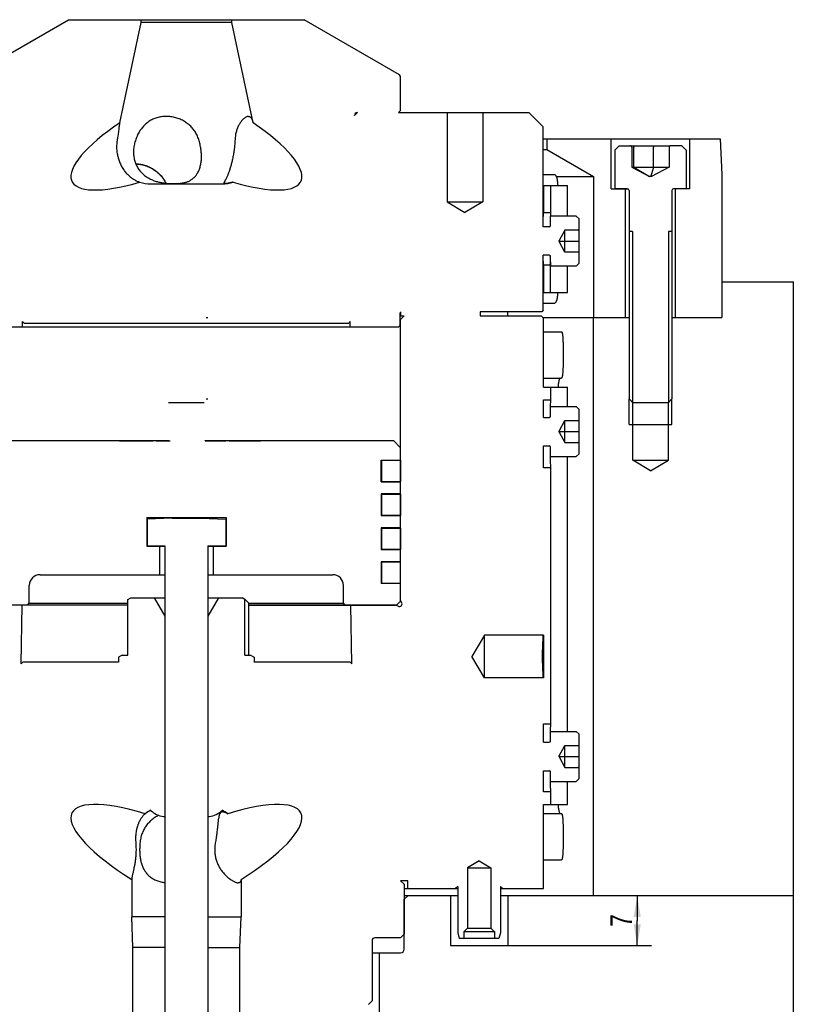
# Model space of a CAD drawing. Extents: x 0 to 1189, y 0 to 841.
# Tile 75 of 80: x 840 to 948, y 524 to 662. Entities that reach past the tile are written whole.
import ezdxf

# ---------------------------------------------------------------- set-up
doc = ezdxf.new("R2010")
doc.units = 0
doc.header["$LTSCALE"] = 65.395
doc.layers.get('0').update_dxf_attribs({"linetype": 'CONTINUOUS'})
for name, color, linetype in [('MG46096_3DSLA_N_45_R000_JG_BL12', 7, 'CONTINUOUS'), ('MG46_3DSLA_AC_WEB_BL13', 7, 'CONTINUOUS'), ('MG46_3DSLA_PPU_WEB_BL11', 7, 'CONTINUOUS'), ('MG46_3DSLA_PSUP_WEB_BL14', 7, 'CONTINUOUS')]:
    doc.layers.add(name, color=color, linetype=linetype)
doc.styles.get("Standard").update_dxf_attribs({"font": 'txt', "width": 0.8})
doc.dimstyles.new('DIMSTYLE_4', dxfattribs={"dimtxt": 3, "dimasz": 3, "dimexe": 2, "dimexo": 0, "dimgap": 0.75, "dimtad": 1, "dimtxsty": 'STANDARD', "dimblk": '_ARROW_FILLED', "dimblk1": '_ARROW_FILLED', "dimblk2": '_ARROW_FILLED', "dimcen": 0.09, "dimazin": 3, "dimtp": 0.2, "dimtm": 0.2, "dimtfac": 1, "dimtofl": 0, "dimtmove": 0, "dimatfit": 3, "dimtolj": 1})

# ---------------------------------------------------------------- blocks, each defined once
blk = doc.blocks.new('_ARROW_FILLED')
at = {"color": 0, "linetype": 'BYBLOCK'}
blk.add_solid([(0, 0), (-1, 0.167), (-1, -0.167)], dxfattribs=at)
blk = doc.blocks.new('*D9')
at = {"color": 2, "linetype": 'CONTINUOUS'}
for p, q in [((926.45, 539.15), (926.45, 535.65)), ((926.45, 532.15), (926.45, 535.65)), ((908.31, 532.15), (928.45, 532.15))]:
    blk.add_line(p, q, dxfattribs=at)
at = {"color": 2, "linetype": 'CONTINUOUS', "xscale": 3, "yscale": 3, "zscale": 3}
for p, rotation in [((926.45, 539.15), 90), ((926.45, 532.15), 270)]:
    blk.add_blockref('_ARROW_FILLED', p, dxfattribs=dict(at, rotation=rotation))
at = {"color": 2, "linetype": 'CONTINUOUS', "insert": (922.7, 535.65), "char_height": 3, "width": 3.5357, "attachment_point": 2, "rotation": 90}
blk.add_mtext('7', dxfattribs=at)
blk = doc.blocks.new('MG46_3DSLA_PPU_WEB_BL11', base_point=(604.15, 524.71))
at = {"layer": 'MG46_3DSLA_PPU_WEB_BL11', "color": 7, "linetype": 'CONTINUOUS'}
for p, q in [((901.31, 539.15), (893.81, 539.15)), ((893.81, 538.65), (894.31, 539.15)), ((893.81, 531.65), (893.81, 538.65)), ((900.31, 539.15), (900.31, 532.15)), ((948.31, 539.15), (907.31, 539.15)), ((908.31, 539.15), (908.31, 532.15)), ((948.31, 443.15), (948.31, 539.15)), ((889.31, 531.15), (893.31, 531.15)), ((890.31, 531.15), (890.31, 519.65)), ((900.31, 532.15), (908.31, 532.15))]:
    blk.add_line(p, q, dxfattribs=at)
blk.add_arc((893.31, 531.65), 0.5, 270, 360, dxfattribs=at)
blk = doc.blocks.new('MG46096_3DSLA_N_45_R000_JG_BL12', base_point=(605.63, 511.41))
at = {"layer": 'MG46096_3DSLA_N_45_R000_JG_BL12', "color": 7, "linetype": 'CONTINUOUS'}
for p, q in [((833.46, 654.14), (846.82, 661.85)), ((846.82, 661.85), (879.8, 661.85)), ((853.98, 647.42), (856.96, 661.45)), ((856.96, 661.45), (856.96, 661.85)), ((869.66, 661.45), (856.96, 661.45)), ((869.66, 661.45), (869.66, 661.85)), ((872.64, 647.42), (869.66, 661.45)), ((893.16, 654.14), (879.8, 661.85)), ((893.31, 653.88), (893.16, 654.14)), ((893.31, 649.15), (893.31, 653.88)), ((887.28, 648.85), (886.85, 648.43)), ((886.85, 648.43), (886.85, 648.46)), ((887.25, 648.85), (887.28, 648.85)), ((893.31, 649.15), (893.01, 648.85)), ((893.01, 648.85), (911.28, 648.85)), ((899.81, 648.85), (899.81, 636.36)), ((904.81, 648.85), (904.81, 636.36)), ((913.28, 646.85), (911.28, 648.85)), ((853.84, 646.58), (853.74, 645.81)), ((913.28, 632.85), (913.28, 646.85)), ((913.28, 640.15), (914.89, 640.15)), ((858.31, 638.85), (868.31, 638.85)), ((868.63, 639.15), (868.58, 639.06)), ((913.28, 638.65), (914.31, 638.65)), ((913.31, 638.65), (913.31, 634.85)), ((914.31, 638.65), (914.31, 634.85)), ((914.33, 638.65), (916.67, 638.65)), ((916.67, 634.35), (916.67, 638.65)), ((899.81, 636.36), (904.81, 636.36)), ((899.81, 636.36), (902.31, 634.85)), ((904.81, 636.36), (902.31, 634.85)), ((913.29, 634.48), (913.28, 634.3)), ((913.3, 634.7), (913.29, 634.48)), ((913.31, 634.85), (913.3, 634.7)), ((913.31, 634.85), (914.31, 634.85)), ((914.29, 634.47), (914.28, 634.23)), ((914.3, 634.65), (914.29, 634.47)), ((914.31, 634.85), (914.3, 634.65)), ((914.26, 633.29), (914.25, 633.11)), ((914.25, 633.11), (914.25, 632.92)), ((914.27, 633.8), (914.26, 633.55)), ((914.26, 633.55), (914.26, 633.29)), ((914.28, 634.23), (914.27, 634.02)), ((914.27, 634.02), (914.27, 633.8)), ((914.31, 633.05), (914.31, 634.35)), ((917.91, 634.35), (914.31, 634.35)), ((918.31, 633.95), (917.91, 634.35)), ((918.31, 627.75), (918.31, 633.95)), ((914.11, 632.85), (913.28, 632.85)), ((916.31, 632.39), (915.54, 630.93)), ((916.31, 629.31), (916.31, 632.39)), ((918.17, 632.39), (916.31, 632.39)), ((915.54, 630.78), (915.54, 630.93)), ((915.54, 630.85), (918.31, 630.85)), ((916.31, 629.31), (915.54, 630.78)), ((918.17, 629.31), (916.31, 629.31)), ((913.28, 621.15), (913.28, 628.85)), ((914.11, 628.85), (913.28, 628.85)), ((913.28, 628.01), (913.29, 627.83)), ((913.29, 627.83), (913.3, 627.65)), ((913.3, 627.65), (913.31, 627.45)), ((914.26, 628.78), (914.26, 628.68)), ((914.26, 628.68), (914.27, 628.44)), ((914.27, 628.44), (914.28, 628.21)), ((914.28, 628.21), (914.28, 628.01)), ((914.28, 628.01), (914.29, 627.84)), ((914.29, 627.84), (914.3, 627.65)), ((914.3, 627.65), (914.31, 627.45)), ((914.31, 623.65), (914.31, 628.65)), ((918.31, 627.75), (917.91, 627.35)), ((913.31, 627.45), (913.31, 623.65)), ((914.31, 627.45), (913.31, 627.45)), ((917.91, 627.35), (914.31, 627.35)), ((916.67, 623.65), (916.67, 627.35)), ((913.28, 623.65), (916.67, 623.65)), ((913.28, 622.15), (914.89, 622.15)), ((893.24, 619.05), (893.24, 620.75)), ((893.31, 620.91), (893.31, 620.35)), ((904.46, 620.95), (904.46, 620.35)), ((913.08, 620.95), (904.46, 620.95)), ((908.35, 620.35), (908.35, 620.95)), ((913.28, 621.15), (913.08, 620.95)), ((840.36, 618.85), (840.35, 619.58)), ((840.35, 619.58), (840.57, 619.35)), ((840.57, 619.35), (886.04, 619.35)), ((886.27, 619.58), (886.04, 619.35)), ((886.26, 618.85), (886.27, 619.58)), ((893.24, 620.35), (893.81, 620.35)), ((893.24, 619.85), (893.31, 619.85)), ((893.31, 619.85), (893.81, 620.35)), ((893.31, 580.49), (893.31, 619.85)), ((904.46, 620.35), (913.01, 620.35)), ((913.01, 620.35), (913.31, 620.05)), ((913.31, 610.4), (913.31, 620.05)), ((833.58, 618.85), (893.04, 618.85)), ((893.24, 619.05), (893.04, 618.85)), ((913.31, 618.15), (915.83, 618.15)), ((916.06, 616.5), (916.06, 616.32)), ((916.06, 616.32), (916.06, 616.15)), ((916.06, 616.15), (916.06, 613.57)), ((913.31, 611.65), (915.83, 611.65)), ((913.31, 610.4), (914.31, 610.4)), ((914.31, 610.4), (914.31, 608.6)), ((914.34, 610.4), (916.67, 610.4)), ((916.67, 607.65), (916.67, 610.4)), ((913.31, 606.15), (913.31, 608.6)), ((913.31, 608.6), (914.31, 608.6)), ((914.3, 608.43), (914.29, 608.24)), ((914.26, 607.08), (914.25, 606.89)), ((914.25, 606.89), (914.25, 606.7)), ((914.28, 607.83), (914.26, 607.45)), ((914.26, 607.45), (914.26, 607.27)), ((914.26, 607.27), (914.26, 607.08)), ((914.29, 608.24), (914.28, 608.03)), ((914.28, 608.03), (914.28, 607.83)), ((914.31, 606.35), (914.31, 607.65)), ((914.31, 607.65), (917.91, 607.65)), ((917.91, 607.65), (918.31, 607.25)), ((918.31, 601.05), (918.31, 607.25)), ((913.31, 606.15), (914.11, 606.15)), ((914.25, 606.7), (914.25, 606.22)), ((915.54, 604.23), (916.31, 605.69)), ((916.31, 602.61), (916.31, 605.69)), ((916.31, 605.69), (918.17, 605.69)), ((915.54, 604.08), (915.54, 604.23)), ((915.54, 604.15), (918.31, 604.15)), ((834.32, 602.9), (860.87, 602.9)), ((853.93, 602.85), (853.93, 602.9)), ((853.93, 602.85), (858.62, 602.85)), ((855.85, 602.9), (855.85, 602.85)), ((856.5, 602.9), (856.5, 602.85)), ((858.62, 602.85), (858.62, 602.9)), ((859.08, 602.85), (859.08, 602.9)), ((859.08, 602.85), (861.02, 602.85)), ((859.11, 602.9), (859.11, 602.85)), ((859.28, 602.9), (859.28, 602.85)), ((859.55, 602.9), (859.55, 602.85)), ((860.12, 602.9), (860.12, 602.85)), ((860.42, 602.9), (860.42, 602.85)), ((860.67, 602.9), (860.67, 602.85)), ((865.95, 602.85), (865.95, 602.9)), ((865.95, 602.9), (892.3, 602.9)), ((865.95, 602.85), (868.83, 602.85)), ((867.67, 602.9), (867.67, 602.85)), ((868.07, 602.9), (868.07, 602.85)), ((868.83, 602.85), (868.83, 602.9)), ((869.29, 602.85), (869.29, 602.9)), ((869.29, 602.85), (873.7, 602.85)), ((871.15, 602.9), (871.15, 602.85)), ((871.79, 602.9), (871.79, 602.85)), ((873.7, 602.85), (873.7, 602.9)), ((893.3, 601.9), (892.3, 602.9)), ((915.54, 604.08), (916.31, 602.61)), ((893.3, 600.17), (893.3, 601.9)), ((913.31, 599.1), (913.31, 602.15)), ((913.31, 602.15), (914.11, 602.15)), ((914.25, 602.09), (914.25, 601.07)), ((914.31, 600.65), (914.31, 601.95)), ((916.31, 602.61), (918.17, 602.61)), ((890.61, 597.14), (890.61, 600.17)), ((890.61, 600.17), (893.3, 600.17)), ((890.61, 600.15), (893.3, 600.15)), ((890.65, 600.15), (890.65, 597.16)), ((893.3, 600.15), (893.3, 597.16)), ((914.25, 601.07), (914.25, 600.88)), ((914.25, 600.88), (914.26, 600.69)), ((914.26, 600.69), (914.26, 600.5)), ((914.26, 600.5), (914.26, 600.32)), ((914.26, 600.32), (914.27, 600.09)), ((914.27, 600.09), (914.28, 599.87)), ((914.31, 600.65), (917.91, 600.65)), ((916.67, 562.15), (916.67, 600.65)), ((917.91, 600.65), (918.31, 601.05)), ((914.31, 599.1), (913.31, 599.1)), ((914.28, 599.87), (914.28, 599.68)), ((914.28, 599.68), (914.29, 599.51)), ((914.29, 599.51), (914.3, 599.31)), ((914.3, 599.31), (914.31, 599.11)), ((914.31, 599.1), (914.31, 563.2)), ((890.61, 597.16), (893.3, 597.16)), ((890.61, 597.14), (893.3, 597.14)), ((893.3, 595.42), (893.3, 597.14)), ((890.61, 595.42), (890.61, 592.39)), ((893.3, 595.42), (890.61, 595.42)), ((890.61, 595.4), (893.3, 595.4)), ((890.65, 595.4), (890.65, 592.41)), ((893.3, 595.4), (893.3, 592.41)), ((857.75, 592.1), (857.75, 588.1)), ((857.75, 592.1), (868.87, 592.1)), ((861.31, 592.05), (857.81, 591.87)), ((857.81, 591.87), (857.81, 588.15)), ((861.31, 592.05), (865.31, 592.05)), ((865.31, 592.05), (868.81, 591.87)), ((868.81, 591.87), (868.81, 588.15)), ((868.87, 592.1), (868.87, 588.1)), ((890.61, 592.41), (893.3, 592.41)), ((893.3, 592.39), (890.61, 592.39)), ((893.3, 590.67), (893.3, 592.39)), ((890.61, 590.67), (890.61, 587.64)), ((893.3, 590.67), (890.61, 590.67)), ((890.61, 590.65), (893.3, 590.65)), ((890.65, 590.65), (890.65, 587.66)), ((893.3, 590.65), (893.3, 587.66)), ((857.75, 588.1), (860.31, 588.1)), ((857.81, 588.15), (860.31, 588.15)), ((859.56, 588.1), (859.56, 584.1)), ((860.31, 588.15), (860.31, 472.29)), ((866.31, 588.15), (866.31, 472.29)), ((866.31, 588.15), (868.81, 588.15)), ((866.31, 588.1), (868.87, 588.1)), ((867.06, 588.1), (867.06, 584.1)), ((890.61, 587.66), (893.3, 587.66)), ((893.3, 587.64), (890.61, 587.64)), ((893.3, 585.92), (893.3, 587.64)), ((890.61, 585.92), (890.61, 582.89)), ((893.3, 585.92), (890.61, 585.92)), ((890.61, 585.9), (893.3, 585.9)), ((890.65, 585.9), (890.65, 582.91)), ((893.3, 582.91), (893.3, 585.9)), ((842.81, 584.1), (860.31, 584.1)), ((866.31, 584.1), (883.81, 584.1)), ((841.31, 580.1), (841.31, 582.6)), ((885.31, 580.1), (885.31, 582.6)), ((890.61, 582.91), (893.3, 582.91)), ((893.3, 582.89), (890.61, 582.89)), ((893.3, 580.4), (893.3, 582.89)), ((855.13, 580.64), (855.51, 580.85)), ((855.51, 580.85), (860.31, 580.85)), ((858.81, 580.85), (860.28, 578.3)), ((866.31, 580.85), (871.11, 580.85)), ((867.81, 580.85), (866.33, 578.3)), ((871.49, 580.64), (871.11, 580.85)), ((833.82, 579.9), (855.13, 579.9)), ((855.13, 579.85), (834.06, 579.85)), ((840.15, 571.63), (840.29, 579.85)), ((841.11, 579.9), (841.31, 580.1)), ((841.31, 580.1), (855.13, 580.1)), ((855.13, 572.85), (855.13, 580.64)), ((871.49, 572.85), (871.49, 580.64)), ((871.99, 580.16), (871.99, 572.85)), ((871.99, 580.1), (885.31, 580.1)), ((871.99, 579.9), (892.8, 579.9)), ((871.99, 579.85), (892.56, 579.85)), ((885.51, 579.9), (885.31, 580.1)), ((886.47, 571.63), (886.32, 579.85)), ((892.95, 579.69), (892.56, 579.85)), ((892.8, 579.9), (893.3, 580.4)), ((893.45, 580.27), (893.31, 580.49)), ((860.28, 578.3), (860.28, 550.25)), ((860.31, 578.3), (860.28, 578.3)), ((866.33, 578.3), (866.31, 578.3)), ((866.33, 578.3), (866.33, 550.25)), ((905.04, 575.65), (903.31, 572.65)), ((913.31, 575.65), (905.04, 575.65)), ((905.04, 569.65), (905.04, 575.65)), ((913.27, 575.13), (913.29, 575.34)), ((913.29, 575.34), (913.3, 575.54)), ((913.3, 575.54), (913.31, 575.65)), ((913.31, 575.65), (913.31, 569.65)), ((913.21, 573.74), (913.22, 573.99)), ((913.22, 573.99), (913.23, 574.23)), ((913.23, 574.23), (913.24, 574.46)), ((913.24, 574.46), (913.25, 574.68)), ((913.25, 574.68), (913.26, 574.87)), ((913.26, 574.87), (913.27, 575.13)), ((854.31, 572.85), (853.81, 572.57)), ((853.81, 572.57), (853.81, 571.85)), ((854.31, 572.85), (855.13, 572.85)), ((871.49, 572.85), (872.31, 572.85)), ((872.31, 572.85), (872.81, 572.57)), ((872.81, 572.57), (872.81, 571.85)), ((905.04, 569.65), (903.31, 572.65)), ((913.2, 573.47), (913.21, 573.74)), ((913.2, 573.2), (913.2, 573.47)), ((913.2, 572.93), (913.2, 573.2)), ((913.2, 572.65), (913.2, 572.93)), ((913.2, 572.38), (913.2, 572.65)), ((840.15, 571.63), (840.38, 571.85)), ((853.81, 571.85), (840.38, 571.85)), ((886.24, 571.85), (872.81, 571.85)), ((886.47, 571.63), (886.24, 571.85)), ((913.2, 572.1), (913.2, 572.38)), ((913.2, 571.83), (913.2, 572.1)), ((913.21, 571.57), (913.2, 571.83)), ((913.22, 571.32), (913.21, 571.57)), ((913.23, 571.08), (913.22, 571.32)), ((913.24, 570.85), (913.23, 571.08)), ((913.31, 569.65), (905.04, 569.65)), ((913.25, 570.63), (913.24, 570.85)), ((913.26, 570.44), (913.25, 570.63)), ((913.27, 570.26), (913.26, 570.44)), ((913.28, 570.03), (913.27, 570.26)), ((913.29, 569.86), (913.28, 570.03)), ((913.31, 569.65), (913.29, 569.86)), ((913.31, 563.2), (914.31, 563.2)), ((913.31, 560.65), (913.31, 563.2)), ((914.29, 562.87), (914.28, 562.67)), ((914.3, 563.05), (914.29, 562.87)), ((914.31, 563.2), (914.3, 563.05)), ((914.26, 561.68), (914.25, 561.49)), ((914.25, 561.49), (914.25, 561.3)), ((914.27, 562.28), (914.26, 562.05)), ((914.26, 562.05), (914.26, 561.87)), ((914.26, 561.87), (914.26, 561.68)), ((914.28, 562.49), (914.27, 562.28)), ((914.28, 562.67), (914.28, 562.49)), ((914.31, 562.15), (917.91, 562.15)), ((914.31, 560.85), (914.31, 562.15)), ((917.91, 562.15), (918.31, 561.75)), ((918.31, 555.55), (918.31, 561.75)), ((913.31, 560.65), (914.11, 560.65)), ((914.25, 561.3), (914.25, 560.72)), ((915.54, 558.73), (916.31, 560.19)), ((916.31, 560.19), (918.17, 560.19)), ((916.31, 557.11), (916.31, 560.19)), ((915.54, 558.58), (915.54, 558.73)), ((915.54, 558.65), (918.31, 558.65)), ((915.54, 558.58), (916.31, 557.11)), ((913.31, 556.65), (914.11, 556.65)), ((913.31, 553.7), (913.31, 556.65)), ((914.25, 556.59), (914.25, 555.67)), ((914.31, 555.15), (914.31, 556.45)), ((916.31, 557.11), (918.17, 557.11)), ((914.25, 555.67), (914.25, 555.48)), ((914.25, 555.48), (914.26, 555.29)), ((914.26, 555.29), (914.26, 555.1)), ((914.26, 555.1), (914.26, 554.92)), ((914.26, 554.92), (914.27, 554.69)), ((914.27, 554.69), (914.28, 554.47)), ((914.28, 554.47), (914.28, 554.28)), ((914.31, 555.15), (917.91, 555.15)), ((916.67, 551.9), (916.67, 555.15)), ((917.91, 555.15), (918.31, 555.55)), ((914.31, 553.7), (913.31, 553.7)), ((914.28, 554.28), (914.29, 554.07)), ((914.29, 554.07), (914.3, 553.88)), ((914.3, 553.88), (914.31, 553.71)), ((914.31, 553.7), (914.31, 551.9)), ((913.31, 551.9), (916.67, 551.9)), ((913.31, 540.15), (913.31, 551.9)), ((858.31, 551.09), (858.31, 551.12)), ((868.31, 551.09), (868.31, 551.12)), ((913.31, 550.65), (915.83, 550.65)), ((860.11, 550.25), (860.31, 550.25)), ((866.31, 550.25), (866.51, 550.25)), ((867.7, 549.16), (867.61, 548.38)), ((916.06, 549), (916.06, 548.82)), ((916.06, 548.82), (916.06, 548.65)), ((916.06, 548.65), (916.06, 546.07)), ((904.31, 544.05), (902.66, 543.05)), ((904.31, 544.05), (905.96, 543.05)), ((913.31, 544.15), (915.83, 544.15)), ((855.89, 542.71), (855.79, 542.27)), ((855.95, 542.95), (855.89, 542.71)), ((902.66, 543.05), (905.96, 543.05)), ((902.66, 543.05), (902.66, 534.6)), ((905.96, 543.05), (905.96, 534.6)), ((855.66, 541.42), (855.66, 536.2)), ((870.96, 541.42), (870.96, 536.2)), ((894.31, 541.25), (893.31, 541.25)), ((893.81, 540.75), (893.31, 541.25)), ((893.81, 540.75), (893.81, 533.75)), ((894.31, 540.15), (894.31, 541.25)), ((893.81, 540.15), (901.31, 540.15)), ((901.31, 540.45), (901.01, 540.15)), ((901.31, 540.45), (901.31, 533.95)), ((907.31, 540.45), (907.61, 540.15)), ((907.31, 540.45), (907.31, 533.95)), ((907.31, 540.15), (913.31, 540.15)), ((855.81, 531.9), (855.66, 536.2)), ((860.31, 536.2), (855.66, 536.2)), ((866.31, 536.2), (870.96, 536.2)), ((870.81, 531.9), (870.96, 536.2)), ((901.31, 533.95), (901.52, 533.15)), ((902.16, 534.15), (906.46, 534.15)), ((902.16, 534.15), (902.16, 533.15)), ((902.66, 534.6), (902.21, 534.15)), ((902.66, 534.6), (905.96, 534.6)), ((905.96, 534.6), (906.41, 534.15)), ((906.46, 534.15), (906.46, 533.15)), ((907.31, 533.95), (907.09, 533.15)), ((889.31, 532.85), (889.31, 524.4)), ((893.31, 533.25), (889.71, 533.25)), ((893.81, 533.75), (893.31, 533.25)), ((907.09, 533.15), (901.52, 533.15)), ((860.31, 531.9), (855.81, 531.9)), ((855.81, 456.16), (855.81, 531.9)), ((866.31, 531.9), (870.81, 531.9)), ((870.81, 456.16), (870.81, 531.9)), ((889.31, 524.4), (888.81, 523.9))]:
    blk.add_line(p, q, dxfattribs=at)
for points in [[(860.48, 648.31), (860.32, 648.3), (860.15, 648.3), (859.99, 648.28), (859.83, 648.26), (859.67, 648.24), (859.51, 648.2), (859.35, 648.17), (859.19, 648.12), (859.04, 648.08), (858.89, 648.02), (858.75, 647.96), (858.6, 647.9), (858.46, 647.83), (858.33, 647.76), (858.2, 647.68), (858.07, 647.6), (857.95, 647.51), (857.83, 647.43), (857.71, 647.33), (857.6, 647.24), (857.49, 647.14), (857.39, 647.03), (857.29, 646.93), (857.19, 646.82), (857.1, 646.7), (857.01, 646.59), (856.92, 646.47), (856.85, 646.36)], [(865.09, 644.89), (865.04, 645.06), (864.99, 645.22), (864.93, 645.37), (864.87, 645.52), (864.8, 645.67), (864.73, 645.81), (864.65, 645.95), (864.58, 646.08), (864.49, 646.22), (864.4, 646.34), (864.31, 646.47), (864.22, 646.59), (864.12, 646.7), (864.01, 646.82), (863.91, 646.93), (863.79, 647.03), (863.68, 647.14), (863.56, 647.24), (863.43, 647.33), (863.3, 647.43), (863.17, 647.51), (863.03, 647.6), (862.89, 647.68), (862.75, 647.76), (862.6, 647.83), (862.45, 647.9), (862.29, 647.96), (862.13, 648.02), (861.97, 648.08), (861.81, 648.12), (861.65, 648.17), (861.48, 648.2), (861.32, 648.24), (861.15, 648.26), (860.98, 648.28), (860.82, 648.3), (860.65, 648.3), (860.48, 648.31)], [(872.01, 648.31), (871.95, 648.3), (871.89, 648.3), (871.84, 648.28), (871.77, 648.26), (871.71, 648.24), (871.65, 648.2), (871.58, 648.17), (871.52, 648.12), (871.45, 648.08), (871.39, 648.02), (871.32, 647.96), (871.25, 647.9), (871.18, 647.83), (871.12, 647.76), (871.05, 647.68), (870.99, 647.6), (870.92, 647.51), (870.86, 647.43), (870.8, 647.33), (870.74, 647.24), (870.69, 647.14), (870.63, 647.03), (870.58, 646.93), (870.53, 646.82), (870.48, 646.7), (870.43, 646.59), (870.39, 646.47), (870.35, 646.34), (870.31, 646.22), (870.28, 646.08), (870.24, 645.95), (870.21, 645.81), (870.19, 645.67), (870.17, 645.52), (870.15, 645.37), (870.13, 645.22), (870.12, 645.06), (870.11, 644.89)], [(872.01, 648.31), (872.05, 648.3), (872.1, 648.3), (872.14, 648.29), (872.19, 648.27), (872.2, 648.26)], [(872.2, 648.26), (872.23, 648.25), (872.27, 648.22), (872.3, 648.19), (872.34, 648.16), (872.37, 648.12), (872.41, 648.07), (872.44, 648.03), (872.46, 647.97), (872.49, 647.92), (872.52, 647.86), (872.54, 647.79), (872.56, 647.73), (872.58, 647.65), (872.6, 647.58), (872.62, 647.5), (872.64, 647.42)], [(853.98, 647.42), (853.96, 647.33), (853.94, 647.23), (853.92, 647.13), (853.91, 647.03), (853.89, 646.92), (853.87, 646.81), (853.84, 646.58)], [(853.74, 645.81), (853.7, 645.52), (853.68, 645.37), (853.65, 645.22), (853.63, 645.06), (853.6, 644.89)], [(856.85, 646.36), (856.84, 646.34), (856.76, 646.22), (856.68, 646.08), (856.61, 645.95), (856.53, 645.81), (856.46, 645.67), (856.4, 645.52), (856.33, 645.37), (856.27, 645.22), (856.21, 645.06), (856.16, 644.89)], [(853.6, 644.89), (853.58, 644.73), (853.56, 644.57), (853.55, 644.41), (853.54, 644.24), (853.53, 644.08), (853.53, 643.92), (853.54, 643.76), (853.55, 643.6), (853.57, 643.44), (853.58, 643.28), (853.61, 643.13), (853.64, 642.97), (853.67, 642.82), (853.7, 642.67), (853.74, 642.52), (853.79, 642.37), (853.83, 642.22), (853.88, 642.08), (853.94, 641.94), (854, 641.8), (854.06, 641.66), (854.12, 641.52), (854.19, 641.39), (854.26, 641.26), (854.33, 641.13), (854.41, 641.01), (854.49, 640.88), (854.58, 640.76), (854.66, 640.65), (854.75, 640.53), (854.84, 640.42), (854.94, 640.31), (855.04, 640.21), (855.14, 640.11), (855.24, 640.01), (855.34, 639.92), (855.45, 639.83), (855.56, 639.74), (855.67, 639.66), (855.78, 639.59), (855.88, 639.52), (855.99, 639.45), (856.09, 639.4), (856.2, 639.34), (856.3, 639.29), (856.39, 639.25), (856.49, 639.21), (856.58, 639.17), (856.67, 639.14), (856.76, 639.11)], [(856.16, 644.89), (856.11, 644.73), (856.06, 644.56), (856.02, 644.4), (855.99, 644.23), (855.96, 644.06), (855.94, 643.9), (855.92, 643.74), (855.91, 643.57), (855.9, 643.41), (855.9, 643.25), (855.91, 643.09), (855.92, 642.94), (855.93, 642.78), (855.95, 642.63), (855.98, 642.47), (856.01, 642.32), (856.05, 642.18), (856.09, 642.03), (856.14, 641.89), (856.19, 641.74), (856.25, 641.6), (856.32, 641.47), (856.38, 641.33), (856.46, 641.2), (856.53, 641.07), (856.62, 640.94), (856.71, 640.82), (856.8, 640.7), (856.9, 640.58), (857, 640.47), (857.11, 640.36), (857.22, 640.25), (857.34, 640.14), (857.46, 640.04), (857.58, 639.95), (857.71, 639.85), (857.85, 639.77), (857.98, 639.68), (858.12, 639.61), (858.26, 639.53), (858.4, 639.47), (858.54, 639.41), (858.67, 639.35), (858.81, 639.3), (858.94, 639.25), (859.07, 639.21), (859.2, 639.17), (859.33, 639.14), (859.46, 639.11), (859.59, 639.08), (859.71, 639.05), (859.83, 639.03), (859.96, 639.01), (860.08, 638.99), (860.2, 638.98), (860.31, 638.96), (860.42, 638.95), (860.52, 638.94), (860.62, 638.93), (860.71, 638.93), (860.79, 638.92), (860.88, 638.92), (860.97, 638.91), (861.05, 638.91), (861.14, 638.91), (861.22, 638.9), (861.31, 638.9), (861.39, 638.9), (861.48, 638.9), (861.56, 638.9)], [(864.78, 640.23), (864.79, 640.25), (864.86, 640.35), (864.93, 640.46), (864.99, 640.58), (865.04, 640.7), (865.09, 640.82), (865.14, 640.94), (865.19, 641.07), (865.23, 641.2), (865.26, 641.33), (865.3, 641.46), (865.33, 641.6), (865.35, 641.74), (865.37, 641.88), (865.39, 642.03), (865.41, 642.17), (865.42, 642.32), (865.43, 642.47), (865.43, 642.62), (865.43, 642.78), (865.42, 642.93), (865.42, 643.09), (865.4, 643.25), (865.39, 643.41), (865.37, 643.57), (865.35, 643.73), (865.32, 643.9), (865.29, 644.06), (865.26, 644.23), (865.22, 644.4), (865.18, 644.56), (865.14, 644.73), (865.09, 644.89)], [(870.11, 644.89), (870.1, 644.73), (870.1, 644.56), (870.08, 644.4), (870.07, 644.23), (870.05, 644.07), (870.03, 643.91), (870.01, 643.74), (869.99, 643.58), (869.97, 643.42), (869.94, 643.26), (869.92, 643.11), (869.89, 642.95), (869.86, 642.8), (869.83, 642.64), (869.8, 642.49), (869.76, 642.34), (869.73, 642.19), (869.7, 642.05), (869.66, 641.91), (869.63, 641.77), (869.59, 641.63), (869.56, 641.49), (869.52, 641.36), (869.48, 641.23), (869.44, 641.1), (869.4, 640.97), (869.37, 640.85), (869.33, 640.73), (869.29, 640.61), (869.25, 640.49), (869.21, 640.38), (869.17, 640.28), (869.13, 640.17), (869.09, 640.07), (869.05, 639.97), (869.01, 639.88), (868.97, 639.79), (868.93, 639.71), (868.89, 639.63), (868.86, 639.55), (868.82, 639.49), (868.79, 639.42), (868.76, 639.37), (868.73, 639.32), (868.7, 639.27), (868.68, 639.23), (868.65, 639.19), (868.63, 639.15)], [(856.22, 641.68), (856.26, 641.68), (856.43, 641.67), (856.6, 641.66), (856.77, 641.63), (856.94, 641.6), (857.11, 641.57), (857.28, 641.53), (857.44, 641.48), (857.61, 641.43), (857.77, 641.37), (857.93, 641.31), (858.09, 641.23), (858.25, 641.16), (858.41, 641.08), (858.56, 640.99), (858.71, 640.89), (858.85, 640.79), (859, 640.69), (859.14, 640.58), (859.27, 640.47), (859.4, 640.35), (859.53, 640.22), (859.66, 640.09), (859.78, 639.96), (859.89, 639.82), (860, 639.67), (860.11, 639.53), (860.21, 639.37), (860.3, 639.22), (860.39, 639.06), (860.45, 638.95)], [(856.23, 641.66), (856.26, 641.66), (856.31, 641.66), (856.36, 641.66), (856.42, 641.65), (856.47, 641.65), (856.53, 641.64), (856.58, 641.64), (856.63, 641.63), (856.69, 641.63), (856.74, 641.62), (856.8, 641.61), (856.85, 641.6), (856.9, 641.59), (856.96, 641.58), (857.01, 641.57), (857.06, 641.56), (857.12, 641.55), (857.17, 641.54), (857.22, 641.52), (857.28, 641.51), (857.33, 641.5), (857.38, 641.48), (857.44, 641.47), (857.49, 641.45), (857.54, 641.43), (857.59, 641.42), (857.65, 641.4), (857.7, 641.38), (857.75, 641.36), (857.8, 641.34), (857.85, 641.32), (857.91, 641.3), (857.96, 641.28), (858.01, 641.26), (858.06, 641.23), (858.11, 641.21), (858.16, 641.19), (858.21, 641.16), (858.26, 641.14), (858.31, 641.11), (858.36, 641.08), (858.41, 641.06), (858.45, 641.03), (858.5, 641), (858.55, 640.97), (858.6, 640.94), (858.65, 640.91), (858.69, 640.88), (858.74, 640.85), (858.79, 640.82), (858.83, 640.79), (858.88, 640.76), (858.93, 640.72), (858.97, 640.69), (859.02, 640.66), (859.06, 640.62), (859.1, 640.59), (859.15, 640.55), (859.19, 640.52), (859.24, 640.48), (859.28, 640.44), (859.32, 640.4), (859.36, 640.37), (859.4, 640.33), (859.45, 640.29), (859.49, 640.25), (859.53, 640.21), (859.57, 640.17), (859.61, 640.13), (859.65, 640.08), (859.68, 640.04), (859.72, 640), (859.76, 639.96), (859.8, 639.91), (859.83, 639.87), (859.87, 639.82), (859.91, 639.78), (859.94, 639.73), (859.98, 639.69), (860.01, 639.64), (860.05, 639.59), (860.08, 639.55), (860.11, 639.5), (860.14, 639.45), (860.18, 639.4), (860.21, 639.35), (860.24, 639.31), (860.27, 639.26), (860.3, 639.21), (860.33, 639.15), (860.36, 639.1), (860.39, 639.05), (860.41, 639), (860.44, 638.95)], [(861.56, 638.9), (861.64, 638.9), (861.72, 638.9), (861.81, 638.9), (861.89, 638.9), (861.97, 638.91), (862.04, 638.91), (862.12, 638.91), (862.19, 638.92), (862.27, 638.92), (862.34, 638.93), (862.42, 638.93), (862.5, 638.94), (862.58, 638.95), (862.67, 638.96), (862.76, 638.98), (862.85, 638.99), (862.94, 639.01), (863.03, 639.03), (863.13, 639.05), (863.22, 639.08), (863.31, 639.11), (863.4, 639.14), (863.49, 639.17), (863.59, 639.21), (863.68, 639.25), (863.77, 639.3), (863.86, 639.35), (863.95, 639.4), (864.04, 639.47), (864.13, 639.53), (864.23, 639.6), (864.31, 639.68), (864.4, 639.76), (864.49, 639.85), (864.57, 639.94), (864.65, 640.04), (864.72, 640.14), (864.78, 640.23)], [(914.89, 640.15), (914.91, 640.15), (914.93, 640.15), (914.95, 640.14), (914.97, 640.13), (914.98, 640.11), (915, 640.09), (915.02, 640.07), (915.04, 640.04), (915.06, 640.01), (915.07, 639.98), (915.09, 639.95), (915.11, 639.91), (915.12, 639.87), (915.14, 639.82), (915.15, 639.78), (915.17, 639.73), (915.18, 639.67), (915.19, 639.62), (915.2, 639.56), (915.22, 639.5), (915.23, 639.44), (915.24, 639.38), (915.25, 639.31), (915.26, 639.25), (915.27, 639.18), (915.27, 639.11), (915.28, 639.03), (915.29, 638.96), (915.29, 638.88), (915.3, 638.81), (915.31, 638.73), (915.31, 638.65)], [(868.58, 639.06), (868.56, 639.04), (868.55, 639.02), (868.54, 639), (868.53, 638.98), (868.53, 638.97), (868.53, 638.96), (868.52, 638.95), (868.53, 638.94), (868.53, 638.93), (868.54, 638.92), (868.55, 638.92)], [(868.55, 638.92), (868.55, 638.91), (868.57, 638.91), (868.58, 638.91), (868.6, 638.9), (868.63, 638.9), (868.66, 638.9), (868.69, 638.9)], [(869.85, 639.11), (869.77, 639.08), (869.69, 639.06), (869.62, 639.04), (869.54, 639.02), (869.47, 639), (869.4, 638.98), (869.33, 638.97), (869.27, 638.96), (869.2, 638.95), (869.14, 638.94), (869.08, 638.93), (869.03, 638.92), (868.98, 638.92), (868.93, 638.91), (868.88, 638.91), (868.83, 638.91), (868.79, 638.9), (868.75, 638.9), (868.72, 638.9), (868.69, 638.9)], [(915.31, 623.65), (915.31, 623.58), (915.3, 623.5), (915.29, 623.42), (915.29, 623.35), (915.28, 623.28), (915.27, 623.2), (915.27, 623.13), (915.26, 623.06), (915.25, 623), (915.24, 622.93), (915.23, 622.87), (915.22, 622.8), (915.2, 622.74), (915.19, 622.69), (915.18, 622.63), (915.17, 622.58), (915.15, 622.53), (915.14, 622.48), (915.12, 622.44), (915.11, 622.4), (915.09, 622.36), (915.07, 622.33), (915.06, 622.29), (915.04, 622.26), (915.02, 622.24), (915, 622.22), (914.98, 622.2), (914.97, 622.18), (914.95, 622.17), (914.93, 622.16), (914.91, 622.16), (914.89, 622.15)], [(915.83, 618.15), (915.84, 618.15), (915.85, 618.15), (915.86, 618.14), (915.87, 618.12), (915.89, 618.11), (915.9, 618.08), (915.91, 618.06), (915.92, 618.03), (915.93, 618), (915.94, 617.96), (915.95, 617.92), (915.96, 617.88), (915.97, 617.83), (915.97, 617.78), (915.98, 617.73), (915.99, 617.67), (916, 617.62), (916, 617.56), (916.01, 617.49), (916.02, 617.43), (916.02, 617.36), (916.03, 617.29), (916.03, 617.21), (916.04, 617.14), (916.04, 617.06), (916.05, 616.99), (916.05, 616.91), (916.05, 616.83), (916.05, 616.75), (916.06, 616.66), (916.06, 616.58), (916.06, 616.5)], [(916.06, 613.57), (916.06, 613.4), (916.06, 613.31), (916.06, 613.23), (916.06, 613.14), (916.05, 613.06), (916.05, 612.98), (916.05, 612.9), (916.05, 612.82), (916.04, 612.74), (916.04, 612.67), (916.03, 612.59), (916.03, 612.52), (916.02, 612.45), (916.02, 612.38), (916.01, 612.32), (916, 612.25), (916, 612.19), (915.99, 612.13), (915.98, 612.08), (915.97, 612.03), (915.97, 611.98), (915.96, 611.93), (915.95, 611.89), (915.94, 611.85), (915.93, 611.81), (915.92, 611.78), (915.91, 611.75), (915.9, 611.72), (915.89, 611.7), (915.87, 611.69), (915.86, 611.67), (915.85, 611.66), (915.84, 611.66), (915.83, 611.65)], [(915.68, 611.65), (915.66, 611.65), (915.65, 611.65), (915.64, 611.64), (915.62, 611.62), (915.61, 611.61), (915.6, 611.59), (915.58, 611.56), (915.57, 611.54), (915.55, 611.51), (915.54, 611.47), (915.53, 611.44), (915.51, 611.4), (915.5, 611.35), (915.49, 611.31), (915.47, 611.26), (915.46, 611.21), (915.45, 611.15), (915.44, 611.09), (915.43, 611.03), (915.42, 610.97), (915.41, 610.91), (915.4, 610.84), (915.39, 610.77), (915.38, 610.7), (915.37, 610.63), (915.36, 610.56), (915.36, 610.48), (915.35, 610.4)], [(914.31, 608.6), (914.31, 608.6), (914.3, 608.43)], [(871.99, 580.16), (871.95, 580.21), (871.92, 580.25), (871.88, 580.29), (871.84, 580.34), (871.81, 580.37), (871.77, 580.41), (871.74, 580.45), (871.7, 580.48), (871.66, 580.51), (871.63, 580.54), (871.59, 580.57), (871.56, 580.59), (871.52, 580.61), (871.49, 580.64)], [(915.35, 551.9), (915.36, 551.83), (915.36, 551.75), (915.37, 551.68), (915.38, 551.61), (915.39, 551.54), (915.4, 551.47), (915.41, 551.4), (915.42, 551.34), (915.43, 551.27), (915.44, 551.21), (915.45, 551.16), (915.46, 551.1), (915.47, 551.05), (915.49, 551), (915.5, 550.96), (915.51, 550.91), (915.53, 550.87), (915.54, 550.83), (915.55, 550.8), (915.57, 550.77), (915.58, 550.74), (915.6, 550.72), (915.61, 550.7), (915.62, 550.68), (915.64, 550.67), (915.65, 550.66), (915.66, 550.66), (915.68, 550.65)], [(857.53, 550.6), (857.48, 550.56), (857.42, 550.51), (857.37, 550.46), (857.32, 550.41), (857.26, 550.36), (857.21, 550.3), (857.16, 550.23), (857.1, 550.16), (857.05, 550.09), (856.99, 550.01), (856.94, 549.93), (856.88, 549.85), (856.83, 549.75), (856.78, 549.66), (856.72, 549.56), (856.67, 549.45), (856.62, 549.34), (856.58, 549.23), (856.53, 549.12), (856.49, 548.99), (856.45, 548.87), (856.41, 548.75), (856.37, 548.62), (856.34, 548.48), (856.31, 548.35), (856.28, 548.21), (856.26, 548.07), (856.24, 547.92), (856.22, 547.78), (856.21, 547.63), (856.2, 547.48), (856.19, 547.33), (856.19, 547.18), (856.19, 547.02), (856.2, 546.86), (856.21, 546.7)], [(859.43, 550.4), (859.35, 550.36), (859.24, 550.3), (859.12, 550.24), (859, 550.17), (858.88, 550.09), (858.76, 550.01), (858.65, 549.92), (858.53, 549.83), (858.41, 549.74), (858.3, 549.64), (858.19, 549.53), (858.08, 549.42), (857.98, 549.31), (857.88, 549.19), (857.78, 549.07), (857.68, 548.94), (857.59, 548.81), (857.51, 548.68), (857.43, 548.54), (857.35, 548.4), (857.28, 548.26), (857.21, 548.12), (857.15, 547.97), (857.09, 547.82), (857.04, 547.66), (856.99, 547.51), (856.95, 547.35), (856.91, 547.19), (856.88, 547.03), (856.85, 546.87), (856.83, 546.7)], [(868.22, 550.86), (868.21, 550.85), (868.18, 550.84), (868.16, 550.82), (868.13, 550.8), (868.11, 550.78), (868.09, 550.76), (868.07, 550.73), (868.05, 550.71), (868.02, 550.67), (868, 550.63), (867.98, 550.59), (867.96, 550.55), (867.94, 550.5), (867.92, 550.45), (867.91, 550.4), (867.89, 550.34), (867.87, 550.28), (867.86, 550.21), (867.84, 550.14), (867.83, 550.06), (867.81, 549.98), (867.8, 549.9), (867.78, 549.8), (867.77, 549.71), (867.75, 549.61), (867.74, 549.5), (867.73, 549.39), (867.7, 549.16)], [(868.41, 550.9), (868.38, 550.9), (868.35, 550.9), (868.32, 550.89), (868.29, 550.89), (868.26, 550.88), (868.23, 550.87), (868.22, 550.86)], [(868.41, 550.9), (868.45, 550.9), (868.48, 550.9), (868.52, 550.89), (868.56, 550.88), (868.6, 550.87), (868.64, 550.86), (868.68, 550.85), (868.73, 550.83), (868.77, 550.81), (868.81, 550.79), (868.86, 550.76), (868.9, 550.73), (868.95, 550.7), (869, 550.67), (869.04, 550.64), (869.09, 550.6)], [(915.83, 550.65), (915.84, 550.65), (915.85, 550.65), (915.86, 550.64), (915.87, 550.62), (915.89, 550.61), (915.9, 550.58), (915.91, 550.56), (915.92, 550.53), (915.93, 550.5), (915.94, 550.46), (915.95, 550.42), (915.96, 550.38), (915.97, 550.33), (915.97, 550.28), (915.98, 550.23), (915.99, 550.17), (916, 550.12), (916, 550.06), (916.01, 549.99), (916.02, 549.93), (916.02, 549.86), (916.03, 549.79), (916.03, 549.71), (916.04, 549.64), (916.04, 549.56), (916.05, 549.49), (916.05, 549.41), (916.05, 549.33), (916.05, 549.25), (916.06, 549.16), (916.06, 549.08), (916.06, 549)], [(867.61, 548.38), (867.58, 548.1), (867.56, 547.95), (867.55, 547.8), (867.53, 547.65), (867.51, 547.5), (867.48, 547.34), (867.46, 547.19), (867.43, 547.03), (867.41, 546.87), (867.38, 546.7)], [(856.21, 546.7), (856.22, 546.52), (856.23, 546.34), (856.24, 546.17), (856.25, 546), (856.25, 545.83), (856.26, 545.67), (856.26, 545.51), (856.25, 545.35), (856.25, 545.2), (856.24, 545.05), (856.24, 544.91), (856.23, 544.76), (856.22, 544.62), (856.2, 544.48), (856.19, 544.35), (856.17, 544.21), (856.15, 544.08), (856.14, 543.95), (856.12, 543.82), (856.09, 543.69), (856.07, 543.56), (856.05, 543.44), (856.02, 543.31), (856, 543.19), (855.97, 543.07), (855.95, 542.95)], [(856.83, 546.7), (856.81, 546.52), (856.79, 546.34), (856.78, 546.16), (856.77, 545.99), (856.77, 545.82), (856.76, 545.65), (856.76, 545.49), (856.77, 545.34), (856.77, 545.18), (856.78, 545.03), (856.79, 544.89), (856.81, 544.74), (856.82, 544.6), (856.84, 544.45), (856.87, 544.32), (856.89, 544.18), (856.92, 544.04), (856.95, 543.91), (856.98, 543.78), (857.02, 543.65), (857.06, 543.52), (857.11, 543.39), (857.16, 543.27), (857.21, 543.14), (857.26, 543.02), (857.32, 542.9), (857.39, 542.78), (857.46, 542.66), (857.52, 542.57)], [(867.38, 546.7), (867.35, 546.52), (867.32, 546.34), (867.3, 546.16), (867.28, 545.99), (867.27, 545.82), (867.27, 545.65), (867.27, 545.49), (867.28, 545.34), (867.29, 545.18), (867.3, 545.03), (867.32, 544.88), (867.34, 544.74), (867.37, 544.59), (867.4, 544.45), (867.43, 544.32), (867.47, 544.18), (867.51, 544.04), (867.56, 543.91), (867.61, 543.78), (867.67, 543.65), (867.72, 543.52), (867.79, 543.39), (867.85, 543.27), (867.92, 543.14), (868, 543.02), (868.07, 542.9), (868.15, 542.78), (868.24, 542.66), (868.32, 542.55), (868.41, 542.44), (868.5, 542.33), (868.6, 542.22), (868.69, 542.12), (868.79, 542.02), (868.89, 541.93), (868.98, 541.83), (869.08, 541.75), (869.18, 541.66), (869.27, 541.59), (869.37, 541.51), (869.46, 541.44), (869.56, 541.37), (869.65, 541.31), (869.74, 541.26), (869.82, 541.21), (869.91, 541.16), (869.99, 541.12), (870.07, 541.08), (870.14, 541.04), (870.21, 541.02), (870.28, 540.99), (870.35, 540.97), (870.41, 540.95), (870.47, 540.94), (870.53, 540.94), (870.58, 540.93)], [(916.06, 546.07), (916.06, 545.9), (916.06, 545.81), (916.06, 545.73), (916.06, 545.64), (916.05, 545.56), (916.05, 545.48), (916.05, 545.4), (916.05, 545.32), (916.04, 545.24), (916.04, 545.17), (916.03, 545.09), (916.03, 545.02), (916.02, 544.95), (916.02, 544.88), (916.01, 544.82), (916, 544.75), (916, 544.69), (915.99, 544.63), (915.98, 544.58), (915.97, 544.53), (915.97, 544.48), (915.96, 544.43), (915.95, 544.39), (915.94, 544.35), (915.93, 544.31), (915.92, 544.28), (915.91, 544.25), (915.9, 544.22), (915.89, 544.2), (915.87, 544.19), (915.86, 544.17), (915.85, 544.16), (915.84, 544.16), (915.83, 544.15)], [(855.79, 542.27), (855.77, 542.17), (855.75, 542.07), (855.73, 541.98), (855.71, 541.88), (855.7, 541.8), (855.68, 541.71), (855.67, 541.63), (855.66, 541.56), (855.66, 541.48), (855.66, 541.42)], [(857.52, 542.57), (857.53, 542.55), (857.61, 542.44), (857.69, 542.33), (857.78, 542.22), (857.87, 542.12), (857.97, 542.02), (858.07, 541.93), (858.18, 541.83), (858.29, 541.75), (858.4, 541.66), (858.52, 541.58), (858.64, 541.51), (858.77, 541.44), (858.89, 541.37), (859.03, 541.31), (859.16, 541.26), (859.3, 541.21), (859.44, 541.16), (859.58, 541.12), (859.72, 541.08), (859.87, 541.04), (860.02, 541.02), (860.17, 540.99), (860.31, 540.97)], [(870.77, 540.97), (870.75, 540.96), (870.71, 540.95), (870.67, 540.94), (870.63, 540.94), (870.58, 540.93)], [(870.96, 541.42), (870.96, 541.36), (870.95, 541.3), (870.95, 541.25), (870.94, 541.2), (870.92, 541.16), (870.91, 541.12), (870.89, 541.09), (870.87, 541.05), (870.84, 541.03), (870.81, 541), (870.78, 540.98), (870.77, 540.97)]]:
    blk.add_lwpolyline(points, dxfattribs=at)
for centre, radius, start, end in [((887.25, 648.45), 0.4, 90, 179), ((858.33, 643.85), 5, 251.7411, 269.7627), ((868.29, 643.85), 5, 270.2373, 288.2589), ((914.11, 633.05), 0.2, 270, 360), ((918.17, 632.53), 0.14, 270, 360), ((918.17, 629.17), 0.14, 0, 90), ((914.11, 628.65), 0.2, 0, 90), ((893.44, 620.75), 0.2, 130.5416, 180), ((914.11, 606.35), 0.2, 270, 360), ((918.17, 605.83), 0.14, 270, 360), ((914.11, 601.95), 0.2, 0, 90), ((918.17, 602.47), 0.14, 0, 90), ((842.81, 582.6), 1.5, 90, 180), ((883.81, 582.6), 1.5, 0, 90), ((893.11, 580.05), 0.4, 247, 32), ((914.11, 560.85), 0.2, 270, 360), ((918.17, 560.33), 0.14, 270, 360), ((914.11, 556.45), 0.2, 0, 90), ((918.17, 556.97), 0.14, 0, 90), ((860.66, 546.7), 5, 118.0343, 128.7876), ((860.4, 553.24), 3, 225.7012, 264.353), ((866.21, 553.24), 3, 275.647, 314.2988), ((865.96, 546.7), 5, 51.2124, 61.9657), ((889.71, 532.85), 0.4, 90, 180)]:
    blk.add_arc(centre, radius, start, end, dxfattribs=at)
for centre, major_axis, start_param, end_param in [((863.31, 647.05), (16.03, 7.86), 2.049124, 4.159433), ((863.31, 647.05), (-16.03, 7.86), 2.123753, 4.234061), ((863.31, 542.88), (16.03, -7.86), 2.072698, 4.356391), ((863.31, 542.88), (16.03, 7.86), -1.214799, 1.068895)]:
    blk.add_ellipse(centre, major_axis=major_axis, ratio=0.280065, start_param=start_param, end_param=end_param, dxfattribs=at)
blk = doc.blocks.new('MG46_3DSLA_AC_WEB_BL13', base_point=(604.05, 491.81))
at = {"layer": 'MG46_3DSLA_AC_WEB_BL13', "color": 7, "linetype": 'CONTINUOUS'}
for p, q in [((913.28, 645.15), (938.05, 645.15)), ((913.81, 645.15), (913.81, 643.65)), ((922.81, 638.15), (922.81, 645.15)), ((923.91, 644.18), (923.31, 643.58)), ((923.91, 644.18), (931.06, 644.18)), ((932.71, 644.18), (931.11, 644.18)), ((932.71, 644.18), (933.31, 643.58)), ((933.81, 638.15), (933.81, 645.15)), ((938.05, 645.15), (938.31, 640.15)), ((913.28, 643.65), (913.81, 643.65)), ((913.81, 643.65), (920.31, 639.9)), ((923.31, 643.58), (923.31, 638.18)), ((925.71, 643.98), (925.71, 641.18)), ((925.97, 641.18), (925.97, 643.98)), ((928.72, 641.18), (928.72, 643.98)), ((930.9, 643.98), (930.9, 641.18)), ((933.31, 643.58), (933.31, 638.18)), ((925.71, 641.18), (930.9, 641.18)), ((925.71, 641.18), (928.18, 639.9)), ((925.97, 641.18), (928.19, 639.9)), ((928.72, 641.18), (928.34, 639.93)), ((930.9, 641.18), (928.44, 639.9)), ((938.31, 640.15), (938.31, 620.15)), ((915.11, 639.9), (920.31, 639.9)), ((920.31, 639.9), (920.31, 620.15)), ((928.44, 639.9), (928.18, 639.9)), ((922.81, 638.15), (925.15, 638.15)), ((925.06, 638.18), (923.31, 638.18)), ((924.81, 620.15), (924.81, 638.15)), ((925.31, 637.93), (925.31, 608.73)), ((931.31, 637.93), (931.31, 608.73)), ((933.81, 638.15), (931.51, 638.15)), ((933.31, 638.18), (931.56, 638.18)), ((931.81, 620.15), (931.81, 638.15)), ((925.81, 632.18), (925.31, 632.18)), ((931.31, 632.18), (930.81, 632.18)), ((913.21, 620.15), (924.81, 620.15)), ((931.81, 620.15), (938.31, 620.15)), ((925.31, 608.73), (925.85, 608.18)), ((931.31, 608.73), (930.77, 608.18)), ((930.81, 608.18), (925.85, 608.18))]:
    blk.add_line(p, q, dxfattribs=at)
at = {"layer": 'MG46_3DSLA_AC_WEB_BL13', "color": 2, "linetype": 'CONTINUOUS'}
for p, q in [((925.81, 632.18), (925.81, 608.18)), ((930.81, 632.18), (930.81, 608.18))]:
    blk.add_line(p, q, dxfattribs=at)
at = {"layer": 'MG46_3DSLA_AC_WEB_BL13', "color": 7, "linetype": 'CONTINUOUS'}
for points in [[(925.79, 644.18), (925.81, 644.18), (925.84, 644.18), (925.86, 644.17), (925.88, 644.15), (925.9, 644.14), (925.92, 644.12), (925.94, 644.1), (925.95, 644.08), (925.96, 644.05), (925.96, 644.03), (925.97, 644.01), (925.97, 643.98)], [(928.75, 644.18), (928.75, 644.18), (928.74, 644.18), (928.74, 644.17), (928.74, 644.15), (928.73, 644.14), (928.73, 644.12), (928.73, 644.1), (928.73, 644.08), (928.72, 644.05), (928.72, 644.03), (928.72, 644.01), (928.72, 643.98)]]:
    blk.add_lwpolyline(points, dxfattribs=at)
for centre, start, end in [((925.06, 637.93), 0, 90), ((931.56, 637.93), 90, 180)]:
    blk.add_arc(centre, 0.25, start, end, dxfattribs=at)
for centre, major_axis, start_param, end_param in [((925.51, 643.98), (-0.202, 0), -3.141593, -1.570796), ((931.11, 643.98), (0.202, 0), 1.570796, 3.141593)]:
    blk.add_ellipse(centre, major_axis=major_axis, ratio=0.990268, start_param=start_param, end_param=end_param, dxfattribs=at)
blk = doc.blocks.new('MG46_3DSLA_PSUP_WEB_BL14', base_point=(604.15, 476.81))
at = {"layer": 'MG46_3DSLA_PSUP_WEB_BL14', "color": 7, "linetype": 'CONTINUOUS'}
for p, q in [((938.31, 625.15), (938.31, 620.15)), ((938.31, 625.15), (948.31, 625.15)), ((948.31, 539.15), (948.31, 625.15)), ((866.09, 620.15), (866.31, 620.15)), ((913.21, 620.15), (925.31, 620.15)), ((920.31, 539.15), (920.31, 620.15)), ((925.31, 620.15), (925.31, 608.73)), ((931.31, 620.15), (931.31, 608.73)), ((931.31, 620.15), (938.31, 620.15)), ((866.09, 608.73), (866.31, 608.73)), ((925.31, 608.73), (925.81, 608.23)), ((931.31, 608.73), (930.81, 608.23)), ((860.81, 608.23), (865.81, 608.23)), ((925.81, 600.15), (925.81, 608.23)), ((930.81, 600.15), (930.81, 608.23)), ((925.31, 605.15), (931.31, 605.15)), ((925.81, 600.15), (930.81, 600.15)), ((928.31, 598.65), (925.81, 600.15)), ((928.31, 598.65), (930.81, 600.15)), ((920.31, 539.15), (948.31, 539.15))]:
    blk.add_line(p, q, dxfattribs=at)
at = {"layer": 'MG46_3DSLA_PSUP_WEB_BL14', "color": 2, "linetype": 'CONTINUOUS'}
for p, q in [((925.31, 605.15), (925.31, 608.73)), ((931.31, 605.15), (931.31, 608.73))]:
    blk.add_line(p, q, dxfattribs=at)

msp = doc.modelspace()

# ---------------------------------------------------------------- block references
at = {"layer": 'MG46096_3DSLA_N_45_R000_JG_BL12'}
msp.add_blockref('MG46096_3DSLA_N_45_R000_JG_BL12', (605.627, 511.409), dxfattribs=at)
at = {"layer": 'MG46_3DSLA_AC_WEB_BL13'}
msp.add_blockref('MG46_3DSLA_AC_WEB_BL13', (604.05, 491.809), dxfattribs=at)
at = {"layer": 'MG46_3DSLA_PPU_WEB_BL11'}
msp.add_blockref('MG46_3DSLA_PPU_WEB_BL11', (604.153, 524.706), dxfattribs=at)
at = {"layer": 'MG46_3DSLA_PSUP_WEB_BL14'}
msp.add_blockref('MG46_3DSLA_PSUP_WEB_BL14', (604.153, 476.809), dxfattribs=at)

# ---------------------------------------------------------------- dimensions: what is measured, and where the dimension line sits
at = {"color": 2, "linetype": 'CONTINUOUS'}
dim = msp.add_linear_dim(base=(926.45, 539.154), p1=(908.309, 532.154), p2=(908.309, 539.154), angle=90, dimstyle='DIMSTYLE_4', dxfattribs=at)
dim.commit()
dim.dimension.update_dxf_attribs({"geometry": '*D9', "text_midpoint": (926.45, 535.226), "dimtype": 160})

doc.saveas('drawing.dxf')
